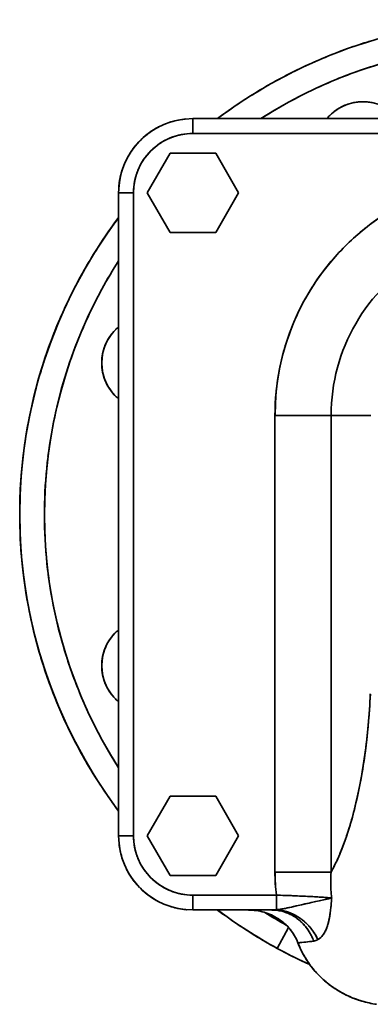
# Model space of a CAD drawing. Header units: inches. Extents: x 3754 to 4695, y 376 to 1357.
# Tile 4 of 14: x 4107 to 4178, y 731 to 930. Entities that reach past the tile are written whole.
import ezdxf

# ---------------------------------------------------------------- set-up
doc = ezdxf.new("R2010")
doc.units = ezdxf.units.IN
doc.header["$MEASUREMENT"] = 0

msp = doc.modelspace()

# ---------------------------------------------------------------- linework, layer by layer
at = {"color": 7, "lineweight": 35, "ltscale": 0.003586}
msp.add_line((4137.71, 908.99), (4137.84, 909.03), dxfattribs=at)
at = {"color": 7, "lineweight": 35}
for p, q in [((4272.22, 909.69), (4142.22, 909.69)), ((4142.22, 909.69), (4272.22, 909.69)), ((4272.22, 906.69), (4142.22, 906.69)), ((4272.22, 906.69), (4142.22, 906.69)), ((4127.22, 894.69), (4127.22, 764.69)), ((4127.22, 764.69), (4127.22, 894.69)), ((4127.22, 764.69), (4127.22, 894.69)), ((4127.22, 764.69), (4127.22, 894.69)), ((4127.22, 764.69), (4127.22, 894.69)), ((4127.22, 764.69), (4127.22, 894.69)), ((4130.22, 764.69), (4130.22, 894.69)), ((4130.22, 894.69), (4130.22, 764.69)), ((4158.82, 757.34), (4158.82, 849.69)), ((4158.82, 757.34), (4158.82, 849.69)), ((4170.17, 757.34), (4170.17, 849.69)), ((4170.17, 849.69), (4170.17, 757.34))]:
    msp.add_line(p, q, dxfattribs=at)
at = {"color": 7, "lineweight": 35, "ltscale": 0.075}
for p, q in [((4142.22, 909.69), (4142.22, 906.69)), ((4142.22, 909.69), (4142.22, 906.69)), ((4130.22, 894.69), (4127.22, 894.69)), ((4127.22, 764.69), (4130.22, 764.69)), ((4127.22, 764.69), (4130.22, 764.69)), ((4142.22, 752.69), (4142.22, 749.69))]:
    msp.add_line(p, q, dxfattribs=at)
at = {"color": 7, "lineweight": 35, "ltscale": 0.005647}
msp.add_line((4132.52, 906.13), (4132.69, 906.27), dxfattribs=at)
at = {"color": 7, "lineweight": 35, "ltscale": 0.230941}
for p, q in [((4137.6, 902.69), (4132.98, 894.69)), ((4132.98, 894.69), (4137.6, 902.69)), ((4137.6, 902.69), (4132.98, 894.69)), ((4132.98, 894.69), (4137.6, 886.69)), ((4137.6, 886.69), (4132.98, 894.69)), ((4132.98, 894.69), (4137.6, 886.69)), ((4137.6, 772.69), (4132.98, 764.69)), ((4132.98, 764.69), (4137.6, 772.69)), ((4137.6, 772.69), (4132.98, 764.69)), ((4132.98, 764.69), (4137.6, 756.69)), ((4137.6, 756.69), (4132.98, 764.69)), ((4132.98, 764.69), (4137.6, 756.69))]:
    msp.add_line(p, q, dxfattribs=at)
at = {"color": 7, "lineweight": 35, "ltscale": 0.23094}
for p, q in [((4146.84, 902.69), (4137.6, 902.69)), ((4137.6, 902.69), (4146.84, 902.69)), ((4151.45, 894.69), (4146.84, 902.69)), ((4146.84, 902.69), (4151.45, 894.69)), ((4146.84, 886.69), (4151.45, 894.69)), ((4151.45, 894.69), (4146.84, 886.69)), ((4137.6, 886.69), (4146.84, 886.69)), ((4146.84, 886.69), (4137.6, 886.69)), ((4137.6, 886.69), (4146.84, 886.69)), ((4146.84, 772.69), (4137.6, 772.69)), ((4137.6, 772.69), (4146.84, 772.69)), ((4151.45, 764.69), (4146.84, 772.69)), ((4146.84, 772.69), (4151.45, 764.69)), ((4146.84, 756.69), (4151.45, 764.69)), ((4151.45, 764.69), (4146.84, 756.69)), ((4137.6, 756.69), (4146.84, 756.69)), ((4146.84, 756.69), (4137.6, 756.69)), ((4137.6, 756.69), (4146.84, 756.69))]:
    msp.add_line(p, q, dxfattribs=at)
at = {"color": 7, "lineweight": 35, "ltscale": 0.001622}
msp.add_line((4128.95, 901.7), (4128.98, 901.75), dxfattribs=at)
at = {"color": 7, "lineweight": 35, "ltscale": 0.006116}
msp.add_line((4127.86, 899.03), (4127.93, 899.27), dxfattribs=at)
at = {"color": 7, "lineweight": 35, "ltscale": 0.004956}
msp.add_line((4127.27, 895.96), (4127.29, 896.16), dxfattribs=at)
at = {"color": 7, "lineweight": 35, "ltscale": 0.075005}
msp.add_line((4130.22, 894.69), (4127.22, 894.69), dxfattribs=at)
at = {"color": 7, "lineweight": 35, "ltscale": 0.283656}
for p, q in [((4158.82, 849.69), (4170.17, 849.69)), ((4170.17, 849.69), (4158.82, 849.69))]:
    msp.add_line(p, q, dxfattribs=at)
at = {"color": 7, "lineweight": 35, "ltscale": 0.201588}
for p, q in [((4178.23, 849.69), (4170.17, 849.69)), ((4170.17, 849.69), (4178.23, 849.69))]:
    msp.add_line(p, q, dxfattribs=at)
at = {"color": 7, "lineweight": 35, "ltscale": 0.00099}
msp.add_line((4127.22, 764.65), (4127.22, 764.69), dxfattribs=at)
at = {"color": 7, "lineweight": 35, "ltscale": 0.000774}
msp.add_line((4127.22, 764.65), (4127.22, 764.69), dxfattribs=at)
at = {"color": 7, "lineweight": 35, "ltscale": 0.002718}
msp.add_line((4127.22, 764.58), (4127.22, 764.69), dxfattribs=at)
at = {"color": 7, "lineweight": 35, "ltscale": 0.004347}
msp.add_line((4127.92, 760.15), (4127.87, 760.31), dxfattribs=at)
at = {"color": 7, "lineweight": 35, "ltscale": 0.283655}
msp.add_line((4170.17, 757.34), (4158.82, 757.34), dxfattribs=at)
msp.add_line((4170.17, 757.34), (4158.82, 757.34), dxfattribs=at)
at = {"color": 7, "lineweight": 35, "ltscale": 0.008353}
msp.add_line((4130.84, 754.9), (4130.63, 755.16), dxfattribs=at)
at = {"color": 7, "lineweight": 35, "ltscale": 0.422081}
for p, q in [((4159.1, 752.69), (4142.22, 752.69)), ((4142.22, 752.69), (4159.1, 752.69))]:
    msp.add_line(p, q, dxfattribs=at)
at = {"color": 7, "lineweight": 35, "ltscale": 0.075003}
msp.add_line((4142.22, 752.68), (4142.22, 749.68), dxfattribs=at)
at = {"color": 7, "lineweight": 35, "ltscale": 0.073833}
msp.add_line((4159.1, 749.73), (4159.1, 752.69), dxfattribs=at)
msp.add_line((4159.1, 749.73), (4159.1, 752.69), dxfattribs=at)
at = {"color": 7, "lineweight": 35, "ltscale": 0.001973}
msp.add_line((4135.22, 751.42), (4135.15, 751.45), dxfattribs=at)
at = {"color": 7, "lineweight": 35, "ltscale": 0.04022}
msp.add_line((4164.47, 750.81), (4162.9, 750.45), dxfattribs=at)
at = {"color": 7, "lineweight": 35, "ltscale": 0.041125}
msp.add_line((4167.72, 751.53), (4166.12, 751.18), dxfattribs=at)
at = {"color": 7, "lineweight": 35, "ltscale": 0.021094}
msp.add_line((4169.44, 752.2), (4170.28, 752.14), dxfattribs=at)
at = {"color": 7, "lineweight": 35, "ltscale": 0.008173}
msp.add_line((4169.99, 752.06), (4169.68, 751.98), dxfattribs=at)
at = {"color": 7, "lineweight": 35, "ltscale": 0.003802}
msp.add_line((4170.14, 752.1), (4169.99, 752.06), dxfattribs=at)
at = {"color": 7, "lineweight": 35, "ltscale": 0.00363}
msp.add_line((4170.28, 752.14), (4170.14, 752.1), dxfattribs=at)
at = {"color": 7, "lineweight": 35, "ltscale": 0.006285}
msp.add_line((4137.87, 750.33), (4137.63, 750.4), dxfattribs=at)
at = {"color": 7, "lineweight": 35, "ltscale": 0.005029}
msp.add_line((4140.94, 749.74), (4140.74, 749.76), dxfattribs=at)
at = {"color": 7, "lineweight": 35, "ltscale": 0.398535}
for p, q in [((4142.22, 749.69), (4158.16, 749.69)), ((4158.16, 749.69), (4142.22, 749.69))]:
    msp.add_line(p, q, dxfattribs=at)
at = {"color": 7, "lineweight": 35, "ltscale": 0.281009}
msp.add_line((4153.46, 749.69), (4142.22, 749.69), dxfattribs=at)
msp.add_line((4153.46, 749.69), (4142.22, 749.69), dxfattribs=at)
msp.add_line((4153.46, 749.69), (4142.22, 749.69), dxfattribs=at)
at = {"color": 7, "lineweight": 35, "ltscale": 0.281032}
msp.add_line((4153.46, 749.69), (4142.22, 749.69), dxfattribs=at)
at = {"color": 7, "lineweight": 35, "ltscale": 0.117526}
msp.add_line((4158.16, 749.69), (4153.46, 749.69), dxfattribs=at)
at = {"color": 7, "lineweight": 35, "ltscale": 0.119875}
msp.add_line((4161.57, 746.14), (4159.27, 741.93), dxfattribs=at)
msp.add_line((4161.57, 746.14), (4159.27, 741.93), dxfattribs=at)
at = {"color": 7, "lineweight": 35}
for points in [[(4178.09, 793.41), (4178.06, 792.62), (4178.02, 791.84), (4177.97, 791.06), (4177.92, 790.29), (4177.84, 789.12), (4177.75, 787.96), (4177.65, 786.81), (4177.54, 785.66), (4177.39, 784.29), (4177.24, 782.93), (4177.06, 781.58), (4176.87, 780.23), (4176.67, 778.91), (4176.46, 777.59), (4176.23, 776.29), (4175.99, 775), (4175.73, 773.73), (4175.6, 773.1), (4175.46, 772.48), (4175.19, 771.32), (4174.91, 770.17), (4174.62, 769.04), (4174.47, 768.47), (4174.31, 767.92), (4174.15, 767.38), (4174, 766.84), (4173.78, 766.12), (4173.55, 765.42), (4173.32, 764.73), (4173.01, 763.82), (4172.69, 762.93), (4172.35, 762.06), (4172.01, 761.21), (4171.84, 760.8), (4171.66, 760.38), (4171.48, 759.98), (4171.3, 759.59), (4171.02, 759), (4170.74, 758.43), (4170.46, 757.88), (4170.17, 757.34)], [(4170.28, 752.14), (4170.23, 752.54), (4170.19, 752.95), (4170.16, 753.36), (4170.13, 753.77), (4170.11, 754.18), (4170.1, 754.58), (4170.09, 754.99), (4170.09, 755.22), (4170.09, 755.46), (4170.09, 755.7), (4170.1, 755.93), (4170.11, 756.4), (4170.14, 756.87), (4170.17, 757.34)], [(4170.17, 757.34), (4170.14, 756.86), (4170.11, 756.39), (4170.1, 756.15), (4170.1, 755.91), (4170.09, 755.59), (4170.09, 755.28), (4170.09, 754.96), (4170.1, 754.56), (4170.11, 754.15), (4170.13, 753.75), (4170.16, 753.34), (4170.19, 752.94), (4170.23, 752.54), (4170.28, 752.14)], [(4159.1, 752.69), (4160.75, 752.63), (4162.37, 752.57), (4163.17, 752.54), (4163.96, 752.51), (4164.99, 752.46), (4165.99, 752.41), (4166.95, 752.36), (4167.8, 752.31), (4168.61, 752.26), (4169.34, 752.21), (4169.84, 752.17), (4170.28, 752.14)], [(4159.1, 749.73), (4159.39, 749.76), (4159.69, 749.8), (4159.99, 749.85), (4160.22, 749.88), (4160.44, 749.92), (4160.69, 749.97), (4160.94, 750.02), (4161.28, 750.09), (4161.64, 750.17), (4162.13, 750.27), (4162.46, 750.35), (4163.13, 750.5), (4164.24, 750.76), (4164.82, 750.89), (4165.68, 751.08), (4167.01, 751.37), (4167.82, 751.55), (4168.62, 751.73), (4169.01, 751.81), (4169.38, 751.9), (4169.62, 751.96), (4169.85, 752.02), (4170.07, 752.08), (4170.21, 752.12), (4170.28, 752.14)], [(4170.28, 752.14), (4170.27, 751.96), (4170.23, 751.43), (4170.19, 751.01), (4170.16, 750.59), (4170.11, 750.15), (4170.07, 749.71), (4170.04, 749.45), (4170, 749.19), (4169.97, 748.97), (4169.94, 748.75), (4169.89, 748.42), (4169.83, 748.08), (4169.76, 747.74), (4169.72, 747.57), (4169.69, 747.4), (4169.63, 747.18), (4169.57, 746.95), (4169.51, 746.73), (4169.43, 746.49), (4169.35, 746.25), (4169.26, 746.01), (4169.22, 745.89), (4169.17, 745.77), (4169.09, 745.59), (4169, 745.41), (4168.92, 745.24), (4168.82, 745.07), (4168.72, 744.91), (4168.62, 744.76), (4168.51, 744.61), (4168.46, 744.54), (4168.4, 744.47), (4168.33, 744.38), (4168.25, 744.29), (4168.17, 744.21), (4168.06, 744.11), (4167.95, 744.01), (4167.84, 743.92), (4167.73, 743.84), (4167.61, 743.76), (4167.49, 743.69)], [(4158.16, 749.69), (4158.41, 749.68), (4158.67, 749.67), (4158.93, 749.65), (4159.18, 749.62), (4159.44, 749.59), (4159.69, 749.54), (4159.95, 749.49), (4160.2, 749.43), (4160.45, 749.37), (4160.69, 749.29), (4160.94, 749.21), (4161.18, 749.12), (4161.42, 749.03), (4161.66, 748.92), (4161.89, 748.81), (4162.13, 748.7), (4162.35, 748.57), (4162.58, 748.44), (4162.81, 748.3), (4163.03, 748.15), (4163.24, 748), (4163.45, 747.84), (4163.66, 747.67), (4163.86, 747.5), (4164.06, 747.32), (4164.26, 747.14), (4164.44, 746.95), (4164.63, 746.76), (4164.81, 746.56), (4164.98, 746.35), (4165.15, 746.14), (4165.31, 745.93), (4165.46, 745.71), (4165.61, 745.48), (4165.75, 745.27), (4165.88, 745.04), (4166.01, 744.82), (4166.13, 744.59), (4166.24, 744.36), (4166.35, 744.13), (4166.46, 743.89), (4166.56, 743.65), (4166.65, 743.41)], [(4166.65, 743.41), (4166.55, 743.67), (4166.44, 743.93), (4166.33, 744.18), (4166.21, 744.43), (4166.09, 744.68), (4165.95, 744.92), (4165.81, 745.16), (4165.67, 745.39), (4165.52, 745.62), (4165.36, 745.85), (4165.2, 746.07), (4165.03, 746.29), (4164.85, 746.5), (4164.67, 746.71), (4164.49, 746.91), (4164.3, 747.1), (4164.1, 747.29), (4163.9, 747.47), (4163.69, 747.65), (4163.58, 747.74), (4163.48, 747.82), (4163.37, 747.9), (4163.26, 747.98), (4163.05, 748.14), (4162.83, 748.28), (4162.61, 748.42), (4162.38, 748.56), (4162.15, 748.68), (4161.92, 748.8), (4161.69, 748.91), (4161.45, 749.02), (4161.21, 749.11), (4160.96, 749.2), (4160.72, 749.29), (4160.47, 749.36), (4160.22, 749.43), (4159.96, 749.49), (4159.71, 749.54), (4159.45, 749.58), (4159.2, 749.62), (4158.99, 749.64), (4158.78, 749.66), (4158.57, 749.68), (4158.37, 749.68), (4158.16, 749.69)], [(4161.48, 750.13), (4161.17, 750.07), (4160.87, 750), (4160.57, 749.95), (4160.28, 749.89), (4160.08, 749.86), (4159.88, 749.83), (4159.62, 749.79), (4159.36, 749.76), (4159.1, 749.73)], [(4167.49, 743.69), (4167.37, 743.95), (4167.25, 744.19), (4167.12, 744.44), (4166.98, 744.68), (4166.84, 744.92), (4166.69, 745.15), (4166.53, 745.38), (4166.37, 745.61), (4166.2, 745.83), (4166.03, 746.05), (4165.85, 746.26), (4165.66, 746.47), (4165.48, 746.67), (4165.28, 746.87), (4165.08, 747.06), (4164.88, 747.25), (4164.67, 747.43), (4164.46, 747.6), (4164.25, 747.77), (4164.03, 747.93), (4163.8, 748.09), (4163.58, 748.24), (4163.34, 748.38), (4163.11, 748.52), (4162.87, 748.65), (4162.63, 748.77), (4162.38, 748.89), (4162.14, 749), (4161.88, 749.1), (4161.63, 749.2), (4161.38, 749.29), (4161.12, 749.37), (4160.87, 749.44), (4160.62, 749.5), (4160.37, 749.56), (4160.12, 749.61), (4159.86, 749.65), (4159.61, 749.68), (4159.35, 749.71), (4159.1, 749.73)], [(4167.49, 743.69), (4167.37, 743.96), (4167.23, 744.22), (4167.1, 744.48), (4166.95, 744.73), (4166.8, 744.98), (4166.64, 745.22), (4166.47, 745.47), (4166.3, 745.7), (4166.12, 745.93), (4165.94, 746.16), (4165.75, 746.38), (4165.65, 746.49), (4165.55, 746.59), (4165.42, 746.73), (4165.28, 746.87), (4165.14, 747.01), (4164.96, 747.17), (4164.78, 747.33), (4164.6, 747.49), (4164.41, 747.64), (4164.22, 747.79), (4164.03, 747.93), (4163.79, 748.09), (4163.56, 748.25), (4163.32, 748.4), (4163.07, 748.54), (4162.95, 748.61), (4162.83, 748.67), (4162.7, 748.74), (4162.58, 748.8), (4162.39, 748.89), (4162.19, 748.97), (4162, 749.06), (4161.8, 749.13), (4161.57, 749.22), (4161.32, 749.3), (4161.08, 749.38), (4160.84, 749.45), (4160.59, 749.51), (4160.35, 749.56), (4160.1, 749.61), (4159.85, 749.65), (4159.6, 749.68), (4159.35, 749.71), (4159.1, 749.73)], [(4169.74, 747.63), (4169.67, 747.33), (4169.6, 747.04), (4169.52, 746.76), (4169.47, 746.62), (4169.43, 746.48), (4169.36, 746.26), (4169.28, 746.04), (4169.19, 745.83), (4169.11, 745.63), (4169.01, 745.43), (4168.92, 745.24)], [(4170.96, 733.78), (4171.3, 733.57), (4171.64, 733.36), (4171.98, 733.16), (4172.16, 733.06), (4172.33, 732.96), (4172.51, 732.86), (4172.69, 732.77), (4173, 732.61), (4173.31, 732.45), (4173.63, 732.31), (4173.94, 732.16), (4174.27, 732.02), (4174.59, 731.89), (4174.92, 731.76), (4175.28, 731.63), (4175.63, 731.51), (4176, 731.39), (4176.36, 731.28), (4176.73, 731.17), (4177.1, 731.07), (4177.48, 730.98), (4177.85, 730.89), (4178.23, 730.81)]]:
    msp.add_lwpolyline(points, dxfattribs=at)
for centre, radius, start, end in [((4207.22, 829.69), 100, 90, 126.8698), ((4207.22, 829.69), 100, 90, 126.8699), ((4207.22, 829.69), 95, 61.3521, 122.6392), ((4207.19, 829.75), 99.94, 106.9769, 112.4185), ((4207.19, 829.74), 99.94, 112.4983, 118.1267), ((4207.19, 829.75), 94.94, 106.3502, 112.282), ((4207.18, 829.74), 99.94, 118.1233, 123.7103), ((4207.19, 829.74), 94.94, 112.2781, 118.1783), ((4207.2, 829.71), 99.97, 123.7487, 126.8693), ((4207.18, 829.75), 94.93, 118.1742, 122.6382), ((4176.6, 903.6), 9.5, 39.8685, 140.1314), ((4176.59, 903.62), 9.48, 112.487, 123.763), ((4176.59, 903.62), 9.48, 112.487, 123.763), ((4176.6, 903.62), 9.48, 101.237, 112.513), ((4176.6, 903.62), 9.48, 101.237, 112.513), ((4176.6, 903.62), 9.48, 89.987, 101.263), ((4176.6, 903.62), 9.48, 89.987, 101.263), ((4176.6, 903.62), 9.48, 78.737, 90.013), ((4176.6, 903.62), 9.48, 78.737, 90.013), ((4176.6, 903.59), 9.5, 134.992, 140.1248), ((4176.6, 903.59), 9.5, 134.992, 140.1249), ((4176.59, 903.61), 9.48, 123.737, 135.013), ((4176.59, 903.61), 9.48, 123.737, 135.013), ((4142.22, 894.68), 15, 90.0043, 179.9954), ((4142.22, 894.68), 15, 90.0036, 179.9964), ((4142.22, 894.69), 15, 118.1717, 133.8535), ((4142.21, 894.69), 14.99, 118.1636, 123.8175), ((4142.21, 894.7), 14.98, 117.4857, 123.7605), ((4142.22, 894.68), 15.01, 116.8225, 118.1652), ((4142.21, 894.71), 14.97, 101.2899, 106.9496), ((4142.21, 894.69), 14.99, 101.2407, 106.943), ((4142.21, 894.7), 14.99, 95.6415, 101.2927), ((4142.22, 894.68), 12, 90.0067, 179.9934), ((4142.19, 894.71), 14.96, 123.7366, 134.6491), ((4142.22, 894.68), 15, 123.8142, 129.4319), ((4142.2, 894.71), 11.97, 112.4967, 123.7755), ((4142.2, 894.73), 11.95, 101.2285, 112.5204), ((4142.21, 894.7), 11.99, 89.9835, 101.2482), ((4142.22, 894.69), 15, 135, 151.1001), ((4142.19, 894.71), 14.96, 135.1857, 146.2631), ((4142.22, 894.69), 15, 136.7988, 146.253), ((4142.22, 894.68), 15, 141.0933, 146.284), ((4142.21, 894.7), 11.98, 123.7483, 135.0162), ((4142.21, 894.69), 14.99, 146.2405, 152.0445), ((4142.21, 894.69), 14.99, 146.2805, 151.8832), ((4142.21, 894.69), 11.99, 134.9889, 146.2526), ((4142.19, 894.7), 11.97, 146.225, 157.5012), ((4142.22, 894.69), 15, 166.0341, 173.5882), ((4142.19, 894.69), 14.97, 163.1526, 168.7751), ((4142.23, 894.68), 15.02, 164.5413, 168.756), ((4142.17, 894.7), 11.95, 157.4767, 168.7691), ((4207.22, 849.69), 48.39, 360, 180), ((4142.19, 894.69), 14.98, 168.7389, 175.3263), ((4142.2, 894.69), 14.99, 168.7724, 174.3748), ((4142.19, 894.69), 11.98, 168.7489, 180.0211), ((4207.19, 849.71), 48.36, 123.7492, 129.3786), ((4207.22, 829.69), 100, 143.13, 216.87), ((4207.22, 829.69), 100, 143.1307, 151.3521), ((4207.19, 829.7), 99.97, 143.1304, 146.2513), ((4207.22, 849.69), 37.05, 359.9999, 180.0001), ((4207.22, 849.69), 37.05, 359.9999, 180.0001), ((4207.2, 849.7), 48.37, 129.3755, 135.0031), ((4207.16, 829.72), 99.94, 146.2483, 151.8767), ((4207.2, 849.7), 48.37, 134.9996, 140.6273), ((4207.22, 829.69), 95, 147.3633, 151.3521), ((4207.18, 829.71), 94.96, 147.3626, 151.3534), ((4207.19, 849.7), 48.37, 140.6242, 146.2523), ((4207.22, 829.69), 100, 151.3521, 216.8701), ((4207.16, 829.71), 99.94, 151.8733, 157.5017), ((4207.19, 849.7), 48.37, 146.249, 151.877), ((4207.22, 829.69), 95, 151.3521, 212.637), ((4207.17, 829.71), 94.95, 151.3509, 156.5086), ((4207.19, 849.7), 48.37, 151.8737, 157.5023), ((4207.16, 829.71), 99.94, 157.4983, 163.1267), ((4207.19, 849.7), 48.36, 157.4991, 163.1284), ((4207.17, 829.7), 94.95, 156.5059, 161.8377), ((4133.31, 860.3), 9.5, 129.8664, 180), ((4133.29, 860.31), 9.48, 134.987, 146.263), ((4133.31, 860.3), 9.5, 129.8731, 135.008), ((4133.31, 860.3), 9.5, 129.8732, 135.008), ((4133.29, 860.31), 9.48, 146.237, 157.513), ((4133.29, 860.31), 9.48, 146.237, 157.513), ((4133.28, 860.3), 9.48, 168.737, 180.013), ((4133.28, 860.31), 9.48, 157.487, 168.763), ((4133.28, 860.31), 9.48, 157.487, 168.763), ((4207.19, 849.69), 48.37, 163.1252, 168.7549), ((4133.31, 860.3), 9.5, 180, 230.1335), ((4133.28, 860.3), 9.48, 179.987, 191.263), ((4207.16, 829.7), 99.94, 163.1233, 168.7517), ((4207.16, 829.7), 94.95, 161.8347, 167.3252), ((4133.28, 860.29), 9.48, 191.237, 202.513), ((4133.28, 860.29), 9.48, 191.237, 202.513), ((4207.15, 849.69), 48.33, 168.7463, 180.0084), ((4133.29, 860.29), 9.48, 202.487, 213.763), ((4133.29, 860.29), 9.48, 202.487, 213.763), ((4133.29, 860.29), 9.48, 213.737, 225.013), ((4133.29, 860.29), 9.48, 213.737, 225.013), ((4133.31, 860.3), 9.5, 224.992, 230.127), ((4133.31, 860.3), 9.5, 224.992, 230.1269), ((4207.16, 829.7), 94.94, 167.3219, 172.952), ((4207.16, 829.69), 99.94, 168.7483, 174.3767), ((4207.16, 829.69), 94.94, 172.9485, 178.6956), ((4207.16, 829.69), 99.94, 174.3733, 180.0017), ((4207.15, 829.68), 94.94, 178.6918, 184.5299), ((4207.16, 829.68), 99.94, 179.9983, 185.6267), ((4207.15, 829.68), 94.94, 184.526, 190.4263), ((4207.16, 829.68), 99.94, 185.6233, 191.2517), ((4207.15, 829.67), 94.94, 190.4223, 196.3542), ((4207.16, 829.67), 99.94, 191.2483, 196.8767), ((4133.31, 799.07), 9.5, 129.8664, 180), ((4133.31, 799.07), 9.5, 129.8731, 135.008), ((4133.31, 799.07), 9.5, 129.8732, 135.008), ((4133.29, 799.08), 9.48, 146.237, 157.513), ((4133.29, 799.08), 9.48, 146.237, 157.513), ((4133.29, 799.08), 9.48, 134.987, 146.263), ((4133.29, 799.08), 9.48, 134.987, 146.263), ((4207.16, 829.66), 94.94, 196.3502, 202.282), ((4133.28, 799.08), 9.48, 157.487, 168.763), ((4133.28, 799.08), 9.48, 157.487, 168.763), ((4207.16, 829.66), 99.94, 196.8733, 202.5017), ((4133.28, 799.07), 9.48, 168.737, 180.013), ((4133.31, 799.07), 9.5, 180, 230.1335), ((4133.28, 799.07), 9.48, 179.987, 191.263), ((4133.28, 799.06), 9.48, 191.237, 202.513), ((4133.28, 799.06), 9.48, 191.237, 202.513), ((4133.29, 799.06), 9.48, 202.487, 213.763), ((4133.29, 799.06), 9.48, 202.487, 213.763), ((4207.16, 829.66), 94.94, 202.2781, 208.1783), ((4133.29, 799.06), 9.48, 213.737, 225.013), ((4133.29, 799.06), 9.48, 213.737, 225.013), ((4133.31, 799.07), 9.5, 224.992, 230.127), ((4133.31, 799.07), 9.5, 224.992, 230.127), ((4040.22, 799.37), 138.01, 354.884, 357.486), ((4207.16, 829.66), 99.94, 202.4983, 208.1267), ((4051.63, 798.33), 126.55, 352.1467, 354.8964), ((4207.15, 829.65), 94.93, 208.1742, 212.6379), ((4207.16, 829.65), 99.94, 208.1233, 213.7517), ((4067.15, 796.16), 110.88, 349.1692, 352.1618), ((4085.11, 792.69), 92.58, 345.8272, 349.1886), ((4207.19, 829.67), 99.97, 213.7487, 216.8696), ((4103.63, 787.98), 73.48, 341.9495, 345.8533), ((4142.22, 764.69), 15, 180.0043, 269.9954), ((4142.22, 764.69), 15, 180.0036, 269.9964), ((4142.22, 764.69), 12, 180.0067, 269.9934), ((4142.2, 764.68), 11.99, 179.9835, 191.2482), ((4120.9, 782.31), 55.29, 337.2914, 341.9867), ((4142.2, 764.68), 14.98, 186.2003, 191.293), ((4142.19, 764.68), 14.97, 191.2899, 196.9496), ((4142.17, 764.67), 11.95, 191.2285, 202.5204), ((4135.69, 776.08), 39.24, 331.4678, 337.3427), ((4142.19, 764.67), 11.97, 202.4968, 213.7755), ((4142.22, 764.69), 15.01, 206.74, 208.1652), ((4142.2, 764.68), 14.98, 207.2252, 213.761), ((4142.22, 764.69), 15, 208.08, 224.0413), ((4142.21, 764.68), 14.99, 208.1636, 213.8175), ((4142.2, 764.68), 11.98, 213.7483, 225.0162), ((4197.05, 757.28), 38.23, 179.9148, 186.9033), ((4197.05, 757.28), 38.22, 179.9146, 186.9034), ((4142.22, 764.69), 15, 213.4523, 224.243), ((4142.19, 764.66), 14.97, 213.737, 225.013), ((4142.22, 764.69), 15, 213.8142, 219.4319), ((4142.21, 764.68), 11.99, 224.9889, 236.2526), ((4142.21, 764.66), 11.97, 236.225, 247.5012), ((4142.22, 764.69), 15, 225, 241.1503), ((4142.19, 764.66), 14.96, 225.1878, 236.2631), ((4142.22, 764.69), 15, 226.2334, 238.576), ((4142.22, 764.68), 15, 231.0142, 236.284), ((4142.2, 764.64), 11.95, 247.4767, 258.7691), ((4142.21, 764.66), 11.98, 258.7488, 270.0211), ((4146.81, 341.02), 411.85, 87.8061, 88.2905), ((4150.93, 451.39), 301.4, 87.4729, 87.7855), ((4153.31, 505.66), 247.08, 87.1123, 87.4686), ((4142.21, 764.67), 14.99, 236.2404, 242.0836), ((4142.21, 764.68), 14.99, 236.2805, 241.8832), ((4213.24, 535.81), 220.46, 102.3423, 102.7819), ((4154.86, 537.95), 214.75, 86.719, 87.0925), ((4158.66, 604.07), 148.52, 86.2437, 86.721), ((4145.03, 856.22), 107.12, 282.2332, 282.9119), ((4160.13, 625.53), 127.01, 85.7958, 86.2701), ((4160.31, 789.49), 38.66, 282.9383, 284.0271), ((4121.43, 755.1), 48.93, 354.1182, 355.3893), ((4075.87, 758.8), 94.65, 355.374, 355.9643), ((4142.21, 764.66), 14.97, 253.1526, 258.7751), ((4142.21, 764.68), 14.99, 253.1595, 258.7591), ((4142.22, 764.69), 15, 255.9939, 263.6136), ((4142.21, 764.67), 14.99, 258.7724, 264.3748), ((4142.21, 764.66), 14.98, 258.7389, 265.3388), ((4207.22, 829.69), 100, 233.13, 241.3521), ((4207.2, 829.66), 99.97, 233.1304, 236.2513), ((4207.22, 829.69), 100, 233.1327, 241.3521), ((4153.46, 738.45), 11.23, 85.9145, 89.9978), ((4153.46, 738.48), 11.21, 81.8324, 90.0056), ((4153.46, 738.46), 11.22, 81.8387, 85.9145), ((4153.47, 738.51), 11.17, 73.637, 81.8436), ((4153.47, 738.53), 11.16, 73.6327, 81.8481), ((4153.5, 738.64), 11.04, 65.4038, 73.6411), ((4153.51, 738.65), 11.03, 65.3984, 73.6484), ((4207.22, 829.69), 95, 237.9023, 240.9624), ((4207.18, 829.63), 94.94, 237.9279, 240.965), ((4153.59, 738.82), 10.84, 56.9639, 65.4075), ((4153.6, 738.84), 10.82, 56.9557, 65.4143), ((4158.2, 758.53), 8.84, 269.7536, 275.865), ((4158.2, 758.53), 8.85, 269.7545, 275.8643), ((4140.7, 845.82), 97.92, 282.2555, 283.1041), ((4151.4, 751.54), 18.75, 347.9764, 351.8958), ((4140.58, 753.11), 29.68, 351.8371, 354.1495), ((4207.18, 829.63), 99.94, 236.2483, 241.8767), ((4153.73, 739.05), 10.57, 48.3512, 56.9665), ((4153.74, 739.06), 10.56, 48.3435, 56.9712), ((4153.93, 739.27), 10.27, 39.4522, 48.3524), ((4153.94, 739.27), 10.26, 39.4485, 48.3582), ((4154.25, 739.52), 9.86, 21.0262, 39.5128), ((4154.17, 739.46), 9.97, 30.322, 39.4618), ((4164.89, 747.35), 4.54, 318.2658, 332.3819), ((4154.4, 739.59), 9.7, 20.9286, 30.3334), ((4161.43, 775.97), 32.98, 273.5283, 279.1021), ((4161.78, 772.09), 29.08, 273.3234, 276.3814), ((4181.34, 749.91), 19.15, 200.9545, 219.1317), ((4181.22, 749.84), 19.01, 200.9163, 210.0993), ((4160.76, 781.05), 38.1, 276.3943, 278.8846), ((4166.26, 745.95), 2.57, 278.7182, 298.6368), ((4166.26, 745.95), 2.57, 278.7092, 298.6385), ((4166.01, 746.36), 3.05, 299.161, 318.244), ((4207.22, 829.69), 100, 241.3521, 245.5724), ((4207.22, 829.69), 100, 241.3521, 245.5728), ((4207.19, 829.64), 99.95, 241.8734, 245.5731), ((4181.42, 749.96), 19.24, 210.0887, 219.1066), ((4181.79, 750.27), 19.73, 219.1448, 236.7103), ((4181.65, 750.14), 19.53, 219.0957, 227.9332), ((4181.87, 750.38), 19.87, 227.9214, 236.6737), ((4182.07, 750.68), 20.22, 236.662, 245.1896), ((4182.23, 751), 20.58, 245.178, 253.6266), ((4182.33, 751.33), 20.92, 253.6149, 261.8715)]:
    msp.add_arc(centre, radius, start, end, dxfattribs=at)

doc.saveas('drawing.dxf')
